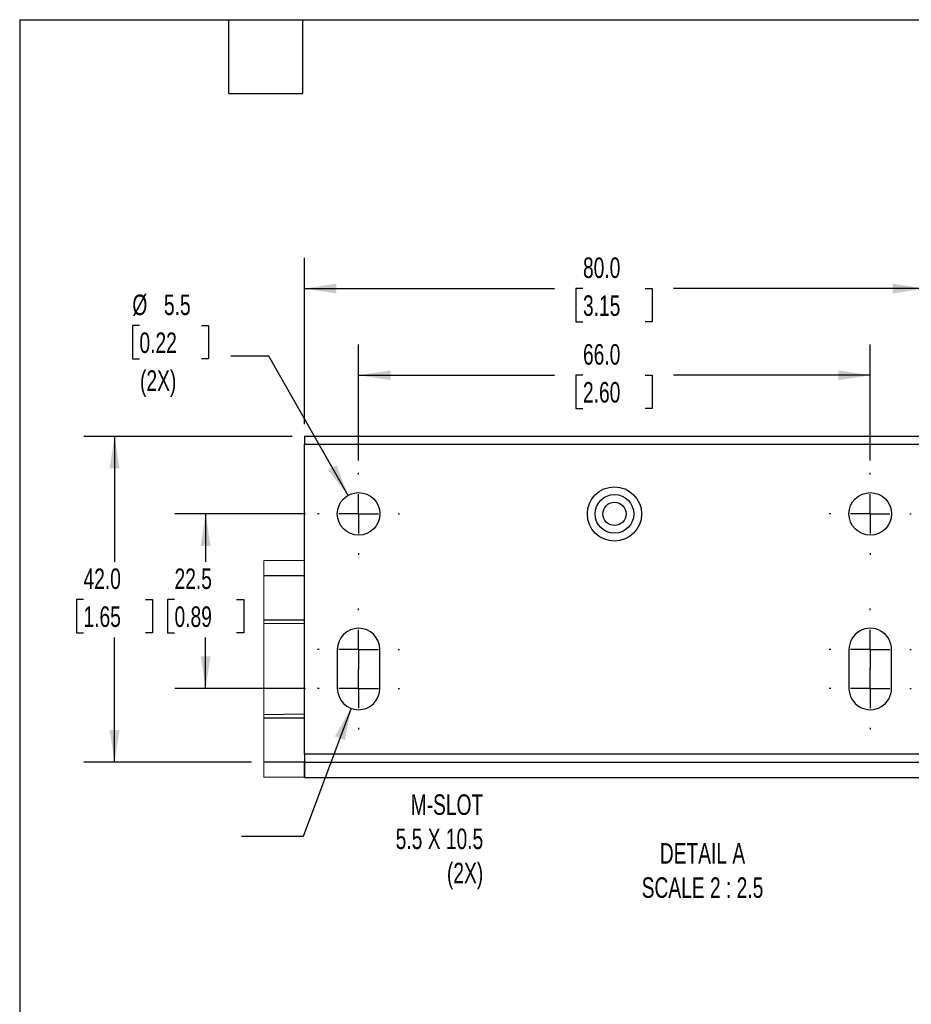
# Model space of a CAD drawing. Header units: millimetres. Extents: x 16 to 683, y 16 to 524.
# Tile 8 of 20: x 16 to 246, y 270 to 524. Entities that reach past the tile are written whole.
import ezdxf

# ---------------------------------------------------------------- set-up
doc = ezdxf.new("R2010")
doc.units = ezdxf.units.MM
doc.header["$LTSCALE"] = 2.5
doc.linetypes.add('CENTERX2', pattern=[20.32, 12.7, -2.54, 2.54, -2.54])
doc.layers.add('CENTER', color=40, linetype='CENTERX2')
doc.layers.add('DIMENSIONS', color=140, linetype='Continuous', lineweight=25)
doc.layers.add('TEXT', color=140, linetype='Continuous', lineweight=25)
doc.styles.add('SLDTEXTSTYLE0', font='TXT', dxfattribs={"width": 0.7})
doc.dimstyles.new('SLDDIMSTYLE2', dxfattribs={"dimtxt": 0.18, "dimasz": 8.255, "dimexe": 0, "dimexo": 0.0625, "dimgap": 0, "dimtad": 0, "dimtih": 1, "dimtoh": 1, "dimdec": 0, "dimrnd": 1e-09, "dimzin": 0, "dimdsep": 46, "dimtxsty": 'Standard', "dimsah": 1, "dimcen": 0.09, "dimadec": 0, "dimazin": 0, "dimtfac": 8.255, "dimtdec": 0, "dimtofl": 0, "dimtmove": 0, "dimatfit": 3, "dimfxl": 0, "dimfrac": 2, "dimtolj": 1, "dimtzin": 0, "dimarcsym": 0})
doc.dimstyles.new('SLDDIMSTYLE4', dxfattribs={"dimtxt": 5.39502, "dimasz": 8.255, "dimexe": 0, "dimexo": 0.0625, "dimgap": 1.348755, "dimtad": 0, "dimtih": 1, "dimtoh": 1, "dimlfac": 0.5, "dimrnd": 1e-09, "dimzin": 4, "dimdsep": 46, "dimtxsty": 'SLDTEXTSTYLE0', "dimsah": 1, "dimcen": 0.09, "dimadec": 0, "dimazin": 1, "dimtfac": 1, "dimtofl": 0, "dimtmove": 0, "dimatfit": 3, "dimfxl": 0, "dimfrac": 2, "dimtolj": 1, "dimtzin": 12, "dimarcsym": 0})
doc.dimstyles.new('SLDDIMSTYLE5', dxfattribs={"dimtxt": 5.39502, "dimasz": 8.255, "dimexe": 0, "dimexo": 0.0625, "dimgap": 1.348755, "dimtad": 0, "dimtih": 1, "dimtoh": 1, "dimlfac": 0.5, "dimrnd": 1e-09, "dimzin": 12, "dimdsep": 46, "dimtxsty": 'SLDTEXTSTYLE0', "dimsah": 1, "dimcen": 0.09, "dimadec": 0, "dimazin": 3, "dimtfac": 1, "dimtofl": 0, "dimtmove": 0, "dimatfit": 3, "dimfxl": 0, "dimfrac": 2, "dimtolj": 1, "dimtzin": 12, "dimarcsym": 0})
doc.dimstyles.new('SLDDIMSTYLE6', dxfattribs={"dimtxt": 5.39502, "dimasz": 8.255, "dimexe": 0, "dimexo": 0.0625, "dimgap": 1.348755, "dimtad": 0, "dimtih": 1, "dimtoh": 1, "dimlfac": 0.5, "dimrnd": 1e-09, "dimzin": 12, "dimdsep": 46, "dimtxsty": 'SLDTEXTSTYLE0', "dimsah": 1, "dimcen": 0, "dimadec": 0, "dimazin": 3, "dimtfac": 1, "dimtofl": 0, "dimtmove": 0, "dimatfit": 3, "dimfxl": 0, "dimfrac": 2, "dimtolj": 1, "dimtzin": 12, "dimarcsym": 0})

# ---------------------------------------------------------------- blocks, each defined once
blk = doc.blocks.new('_D_7')
at = {"layer": 'DIMENSIONS'}
for p, q in [((103.32, 410.13), (103.32, 440.09)), ((235.32, 410.13), (235.32, 440.09)), ((103.32, 432.15), (153.89, 432.15)), ((161.2, 432.15), (159.38, 432.15)), ((159.38, 432.15), (159.38, 423.58)), ((177.23, 432.15), (179.04, 432.15)), ((179.04, 432.15), (179.04, 423.58)), ((235.32, 432.15), (184.54, 432.15)), ((159.38, 423.58), (161.2, 423.58)), ((179.04, 423.58), (177.23, 423.58))]:
    blk.add_line(p, q, dxfattribs=at)
for points in [[(103.32, 432.15), (111.58, 430.88), (111.58, 433.42)], [(235.32, 432.15), (227.07, 433.42), (227.07, 430.88)]]:
    blk.add_solid(points, dxfattribs=at)
at = {"layer": 'DIMENSIONS', "char_height": 5.292, "attachment_point": 1, "style": 'SLDTEXTSTYLE0'}
for s, insert in [('66.0', (161.2, 440.18)), ('2.60', (161.2, 430.4))]:
    blk.add_mtext(s, dxfattribs=dict(at, insert=insert))
blk = doc.blocks.new('_D_8')
at = {"layer": 'DIMENSIONS'}
for p, q in [((89.32, 419.55), (89.32, 462.45)), ((249.32, 419.55), (249.32, 462.45)), ((89.32, 454.51), (153.89, 454.51)), ((161.2, 454.51), (159.38, 454.51)), ((159.38, 454.51), (159.38, 445.94)), ((177.23, 454.51), (179.04, 454.51)), ((179.04, 454.51), (179.04, 445.94)), ((249.32, 454.51), (184.54, 454.51)), ((159.38, 445.94), (161.2, 445.94)), ((179.04, 445.94), (177.23, 445.94))]:
    blk.add_line(p, q, dxfattribs=at)
for points in [[(89.32, 454.51), (97.58, 453.24), (97.58, 455.78)], [(249.32, 454.51), (241.07, 455.78), (241.07, 453.24)]]:
    blk.add_solid(points, dxfattribs=at)
at = {"layer": 'DIMENSIONS', "char_height": 5.292, "attachment_point": 1, "style": 'SLDTEXTSTYLE0'}
for s, insert in [('80.0', (161.2, 462.54)), ('3.15', (161.2, 452.76))]:
    blk.add_mtext(s, dxfattribs=dict(at, insert=insert))
blk = doc.blocks.new('_D_9')
at = {"layer": 'DIMENSIONS'}
for p, q in [((89.57, 396.38), (55.9, 396.38)), ((63.84, 396.38), (63.84, 384.05)), ((55.82, 374.27), (54.01, 374.27)), ((54.01, 374.27), (54.01, 365.69)), ((71.85, 374.27), (73.66, 374.27)), ((73.66, 374.27), (73.66, 365.69)), ((54.01, 365.69), (55.82, 365.69)), ((63.84, 351.38), (63.84, 364.49)), ((73.66, 365.69), (71.85, 365.69)), ((89.57, 351.38), (55.9, 351.38))]:
    blk.add_line(p, q, dxfattribs=at)
for points in [[(63.84, 396.38), (62.57, 388.12), (65.11, 388.12)], [(63.84, 351.38), (65.11, 359.63), (62.57, 359.63)]]:
    blk.add_solid(points, dxfattribs=at)
at = {"layer": 'DIMENSIONS', "char_height": 5.292, "attachment_point": 1, "style": 'SLDTEXTSTYLE0'}
for s, insert in [('22.5', (55.82, 382.3)), ('0.89', (55.82, 372.52))]:
    blk.add_mtext(s, dxfattribs=dict(at, insert=insert))
blk = doc.blocks.new('_D_10')
at = {"layer": 'DIMENSIONS'}
for p, q in [((86.15, 416.38), (32.41, 416.38)), ((40.35, 416.38), (40.35, 384.05)), ((32.33, 374.27), (30.52, 374.27)), ((30.52, 374.27), (30.52, 365.69)), ((48.36, 374.27), (50.17, 374.27)), ((50.17, 374.27), (50.17, 365.69)), ((30.52, 365.69), (32.33, 365.69)), ((40.35, 332.38), (40.35, 364.49)), ((50.17, 365.69), (48.36, 365.69)), ((75.69, 332.38), (32.41, 332.38))]:
    blk.add_line(p, q, dxfattribs=at)
for points in [[(40.35, 416.38), (39.08, 408.12), (41.62, 408.12)], [(40.35, 332.38), (41.62, 340.63), (39.08, 340.63)]]:
    blk.add_solid(points, dxfattribs=at)
at = {"layer": 'DIMENSIONS', "char_height": 5.292, "attachment_point": 1, "style": 'SLDTEXTSTYLE0'}
for s, insert in [('42.0', (32.33, 382.3)), ('1.65', (32.33, 372.52))]:
    blk.add_mtext(s, dxfattribs=dict(at, insert=insert))
blk = doc.blocks.new('_D_11')
at = {"layer": 'DIMENSIONS'}
for p, q in [((46.77, 444.95), (44.96, 444.95)), ((44.96, 444.95), (44.96, 436.37)), ((62.8, 444.95), (64.61, 444.95)), ((64.61, 444.95), (64.61, 436.37)), ((80.18, 437.11), (70.39, 437.11)), ((100.61, 401.16), (80.18, 437.11)), ((44.96, 436.37), (46.77, 436.37)), ((64.61, 436.37), (62.8, 436.37))]:
    blk.add_line(p, q, dxfattribs=at)
blk.add_solid([(100.61, 401.16), (97.63, 408.97), (95.42, 407.71)], dxfattribs=at)
at = {"layer": 'DIMENSIONS', "char_height": 5.292, "attachment_point": 1, "style": 'SLDTEXTSTYLE0'}
for s, insert in [('%%c', (44.94, 452.97)), ('5.5', (53.09, 452.97)), ('0.22', (46.77, 443.19)), ('(2X)', (46.92, 433.41))]:
    blk.add_mtext(s, dxfattribs=dict(at, insert=insert))
blk = doc.blocks.new('SW_CENTERMARKSYMBOL_0')
at = {"layer": 'CENTER', "color": 0}
for p, q in [((0, 10.16), (0, 10.58)), ((0, 0), (0, 5.08)), ((-10.16, 0), (-10.58, 0)), ((0, 0), (-5.08, 0)), ((0, 0), (0, -5.08)), ((0, 0), (5.08, 0)), ((10.16, 0), (10.58, 0)), ((0, -10.16), (0, -10.58))]:
    blk.add_line(p, q, dxfattribs=at)
blk = doc.blocks.new('SW_CENTERMARKSYMBOL_1')
at = {"layer": 'CENTER', "color": 0}
for p, q in [((0, 10.16), (0, 10.58)), ((0, 0), (0, 5.08)), ((-10.16, 0), (-10.58, 0)), ((0, 0), (-5.08, 0)), ((0, 0), (0, -5.08)), ((0, 0), (5.08, 0)), ((10.16, 0), (10.58, 0)), ((0, -10.16), (0, -10.58))]:
    blk.add_line(p, q, dxfattribs=at)
blk = doc.blocks.new('SW_CENTERMARKSYMBOL_2')
at = {"layer": 'CENTER', "color": 0}
for p, q in [((0, 10.16), (0, 10.58)), ((0, 0), (0, 5.08)), ((-10.16, 0), (-10.58, 0)), ((0, 0), (-5.08, 0)), ((0, 0), (0, -5.08)), ((0, 0), (5.08, 0)), ((10.16, 0), (10.58, 0)), ((0, -10.16), (0, -10.58))]:
    blk.add_line(p, q, dxfattribs=at)
blk = doc.blocks.new('SW_CENTERMARKSYMBOL_3')
at = {"layer": 'CENTER', "color": 0}
for p, q in [((0, 10.16), (0, 10.58)), ((0, 0), (0, 5.08)), ((-10.16, 0), (-10.58, 0)), ((0, 0), (-5.08, 0)), ((0, 0), (0, -5.08)), ((0, 0), (5.08, 0)), ((10.16, 0), (10.58, 0)), ((0, -10.16), (0, -10.58))]:
    blk.add_line(p, q, dxfattribs=at)
blk = doc.blocks.new('SW_CENTERMARKSYMBOL_4')
at = {"layer": 'CENTER', "color": 0}
for p, q in [((0, 10.16), (0, 10.58)), ((0, 0), (0, 5.08)), ((-10.16, 0), (-10.58, 0)), ((0, 0), (-5.08, 0)), ((0, 0), (0, -5.08)), ((0, 0), (5.08, 0)), ((10.16, 0), (10.58, 0)), ((0, -10.16), (0, -10.58))]:
    blk.add_line(p, q, dxfattribs=at)
blk = doc.blocks.new('SW_CENTERMARKSYMBOL_5')
at = {"layer": 'CENTER', "color": 0}
for p, q in [((0, 10.16), (0, 10.58)), ((0, 0), (0, 5.08)), ((-10.16, 0), (-10.58, 0)), ((0, 0), (-5.08, 0)), ((0, 0), (0, -5.08)), ((0, 0), (5.08, 0)), ((10.16, 0), (10.58, 0)), ((0, -10.16), (0, -10.58))]:
    blk.add_line(p, q, dxfattribs=at)

msp = doc.modelspace()

# ---------------------------------------------------------------- linework, layer by layer
for p, q in [((249.323, 416.38), (89.323, 416.38)), ((89.323, 416.38), (89.323, 414.38)), ((89.323, 414.38), (249.323, 414.38)), ((89.323, 334.38), (89.323, 414.38)), ((89.323, 384.38), (78.863, 384.288)), ((89.323, 380.38), (78.863, 380.38)), ((78.863, 369.079), (89.323, 369.079)), ((78.863, 368.17), (89.323, 368.079)), ((97.823, 361.38), (97.823, 351.38)), ((108.823, 351.38), (108.823, 361.38)), ((229.823, 361.38), (229.823, 351.38)), ((240.823, 351.38), (240.823, 361.38)), ((89.323, 344.68), (78.863, 344.589)), ((89.323, 343.68), (78.863, 343.68)), ((89.323, 334.38), (89.323, 332.38)), ((249.323, 334.38), (89.323, 334.38)), ((89.323, 332.38), (78.863, 332.38)), ((89.323, 332.38), (89.323, 328.38)), ((89.323, 332.38), (249.323, 332.38)), ((89.323, 328.38), (89.323, 332.38)), ((89.323, 328.38), (78.863, 328.471)), ((89.323, 328.38), (261.979, 328.38))]:
    msp.add_line(p, q)
at = {"color": 7, "linetype": 'Continuous', "lineweight": 18}
msp.add_line((78.863, 384.288), (78.863, 328.471), dxfattribs=at)
for centre, radius in [((103.323, 396.38), 5.5), ((169.323, 396.38), 7), ((169.323, 396.38), 5), ((235.323, 396.38), 5.5), ((169.323, 396.38), 3)]:
    msp.add_circle(centre, radius)
for centre, start, end in [((103.323, 361.38), 0.00016, 179.99984), ((235.323, 361.38), 359.99953, 180.00047), ((103.323, 351.38), 180.00023, 359.99977), ((235.323, 351.38), 179.99961, 0.00039)]:
    msp.add_arc(centre, 5.5, start, end)
at = {"layer": 'TEXT'}
for p, q in [((15.875, 523.875), (682.625, 523.875)), ((15.875, 523.875), (15.875, 15.875)), ((69.85, 504.825), (69.85, 523.875)), ((88.9, 504.825), (88.9, 523.875)), ((69.85, 504.825), (88.9, 504.825))]:
    msp.add_line(p, q, dxfattribs=at)

# ---------------------------------------------------------------- block references
at = {"layer": 'CENTER'}
for name, p in [('SW_CENTERMARKSYMBOL_3', (103.323, 396.38)), ('SW_CENTERMARKSYMBOL_2', (235.323, 396.38)), ('SW_CENTERMARKSYMBOL_4', (103.323, 361.38)), ('SW_CENTERMARKSYMBOL_1', (235.323, 361.38)), ('SW_CENTERMARKSYMBOL_5', (103.323, 351.38)), ('SW_CENTERMARKSYMBOL_0', (235.323, 351.38))]:
    msp.add_blockref(name, p, dxfattribs=at)

# ---------------------------------------------------------------- texts
at = {"layer": 'DIMENSIONS', "char_height": 5.29167, "style": 'SLDTEXTSTYLE0'}
for s, insert, attachment_point in [('M-SLOT^J5.5 X 10.5^J(2X)', (135.457, 324.032), 3), ('DETAIL A^JSCALE 2 : 2.5', (192.031, 311.45), 2)]:
    msp.add_mtext(s, dxfattribs=dict(at, insert=insert, attachment_point=attachment_point))

# ---------------------------------------------------------------- dimensions: what is measured, and where the dimension line sits
at = {"layer": 'DIMENSIONS'}
for base, p1, p2, angle, dimstyle, picture, middle in [((89.323, 454.51), (249.323, 416.38), (89.323, 416.38), 0, 'SLDDIMSTYLE4', '_D_8', (169.212, 454.51)), ((40.346, 416.38), (78.863, 332.38), (89.323, 416.38), 90, 'SLDDIMSTYLE4', '_D_10', (40.346, 374.268)), ((63.836, 351.38), (92.743, 396.38), (92.743, 351.38), 90, 'SLDDIMSTYLE5', '_D_9', (63.836, 374.268))]:
    dim = msp.add_linear_dim(base=base, p1=p1, p2=p2, angle=angle, dimstyle=dimstyle, dxfattribs=at)
    dim.commit()
    dim.dimension.update_dxf_attribs({"geometry": picture, "text_midpoint": middle, "dimtype": 160})
dim = msp.add_diameter_dim_2p(p1=(106.04, 391.598), p2=(100.606, 401.162), text='<>\\P(2X)', dimstyle='SLDDIMSTYLE6', dxfattribs=at)
dim.commit()
dim.dimension.update_dxf_attribs({"geometry": '_D_11', "text_midpoint": (54.787, 439.899), "dimtype": 163})
dim = msp.add_linear_dim(base=(103.323, 432.152), p1=(235.323, 406.96), p2=(103.323, 406.96), dimstyle='SLDDIMSTYLE4', dxfattribs=at)
dim.commit()
dim.dimension.update_dxf_attribs({"geometry": '_D_7', "text_midpoint": (169.212, 432.152), "dimtype": 160})

# ---------------------------------------------------------------- leaders
msp.add_leader([(101.371, 346.238), (88.982, 313.123), (73.107, 313.123)], dimstyle='SLDDIMSTYLE2', dxfattribs=at)

doc.saveas('drawing.dxf')
